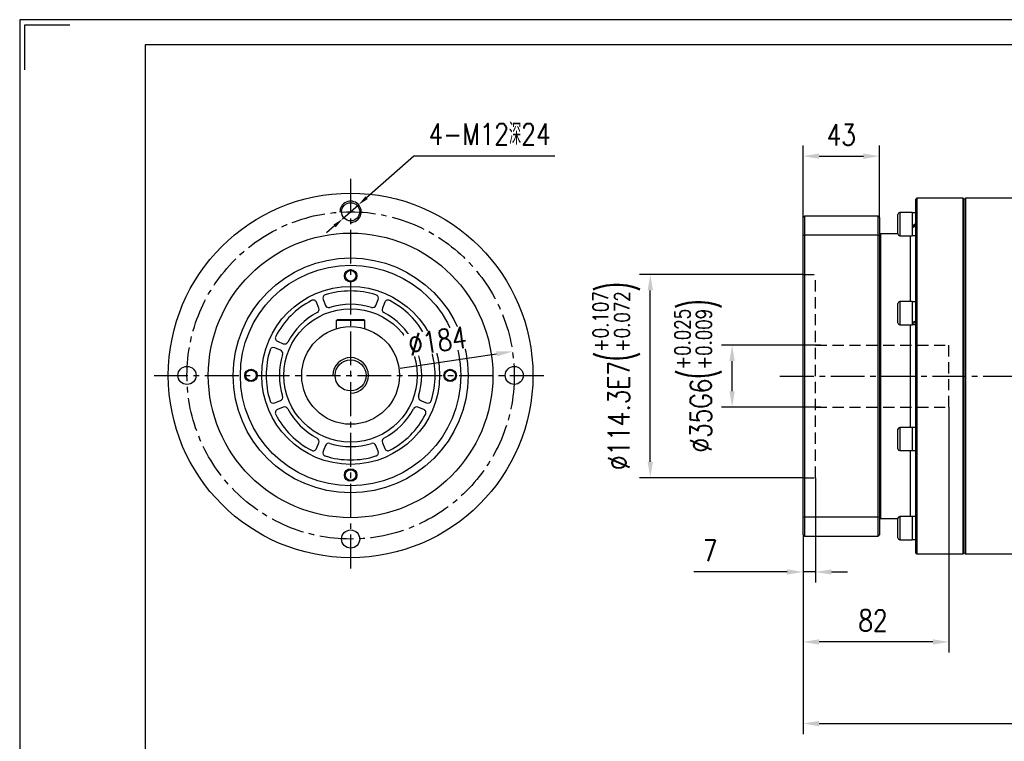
# Model space of a CAD drawing. Header units: millimetres. Extents: x 2126 to 3311, y 267 to 1104.
# Tile 5 of 6: x 2126 to 2680, y 698 to 1104. Entities that reach past the tile are written whole.
import ezdxf

# ---------------------------------------------------------------- set-up
doc = ezdxf.new("R2010")
doc.units = ezdxf.units.MM
doc.linetypes.add('CENTER2', pattern=[28.575, 19.05, -3.175, 3.175, -3.175])
doc.linetypes.add('DASHED2', pattern=[9.525, 6.35, -3.175])
for name, color, linetype in [('1轮廓实线层', 7, 'Continuous'), ('2细线层', 4, 'Continuous'), ('3中心线层', 1, 'CENTER2'), ('4虚线层', 6, 'DASHED2'), ('7标注层', 4, 'Continuous'), ('图框_外框线', 7, 'Continuous')]:
    doc.layers.add(name, color=color, linetype=linetype)
doc.styles.add('TH_GBDIM', font='romans.shx', dxfattribs={"width": 0.8, "bigfont": 'gbcbig.shx'})
doc.dimstyles.new('TH_GBDIM', dxfattribs={"dimscale": 6, "dimtxt": 4.5, "dimasz": 3, "dimexe": 2, "dimexo": 0, "dimgap": 1.5, "dimtad": 1, "dimdec": 1, "dimdsep": 46, "dimtxsty": 'TH_GBDIM', "dimcen": 2.5, "dimclrd": 130, "dimclre": 130, "dimclrt": 3, "dimadec": 0, "dimazin": 0, "dimtfac": 0.714286, "dimtdec": 1, "dimtmove": 0, "dimatfit": 3, "dimfxl": 1, "dimtzin": 0, "dimlwd": -1, "dimlwe": -1, "dimarcsym": 0})

# ---------------------------------------------------------------- blocks, each defined once
blk = doc.blocks.new('*D24')
at = {"layer": '7标注层', "color": 130}
for p, q in [((2573.81, 846.66), (2573.81, 787.69)), ((2566.81, 814.61), (2566.81, 787.69)), ((2557.81, 793.69), (2505.41, 793.69)), ((2573.81, 793.69), (2566.81, 793.69)), ((2582.81, 793.69), (2591.81, 793.69))]:
    blk.add_line(p, q, dxfattribs=at)
for points in [[(2557.81, 792.19), (2557.81, 795.19), (2566.81, 793.69)], [(2582.81, 795.19), (2582.81, 792.19), (2573.81, 793.69)]]:
    blk.add_solid(points, dxfattribs=at)
at = {"layer": 'Defpoints', "color": 0}
for p in [(2573.81, 846.66), (2566.81, 814.61), (2566.81, 793.69)]:
    blk.add_point(p, dxfattribs=at)
at = {"layer": '7标注层', "color": 3, "insert": (2514.61, 805.69), "char_height": 12, "attachment_point": 5, "style": 'TH_GBDIM'}
blk.add_mtext('7', dxfattribs=at)
blk = doc.blocks.new('*D25')
at = {"layer": '7标注层', "color": 130}
for p, q in [((2566.81, 960.96), (2474.94, 960.96)), ((2480.94, 855.66), (2480.94, 951.96)), ((2566.81, 846.66), (2474.94, 846.66))]:
    blk.add_line(p, q, dxfattribs=at)
for points in [[(2482.44, 951.96), (2479.44, 951.96), (2480.94, 960.96)], [(2479.44, 855.66), (2482.44, 855.66), (2480.94, 846.66)]]:
    blk.add_solid(points, dxfattribs=at)
at = {"layer": 'Defpoints', "color": 0}
for p in [(2480.94, 960.96), (2566.81, 960.96), (2566.81, 846.66)]:
    blk.add_point(p, dxfattribs=at)
at = {"layer": '7标注层', "color": 3, "insert": (2461.87, 903.81), "char_height": 12, "attachment_point": 5, "rotation": 90, "style": 'TH_GBDIM'}
blk.add_mtext('{%%c114.3}{}{E7\\H0.7143x;{\\H2x;\\W0.5;(}\\S+0.107^ +0.072;{\\H2x;\\W0.5;)}}', dxfattribs=at)
blk = doc.blocks.new('*D26')
at = {"layer": '7标注层', "color": 130}
for p, q in [((2576.81, 921.31), (2520.96, 921.31)), ((2526.96, 895.31), (2526.96, 912.31)), ((2576.81, 886.31), (2520.96, 886.31))]:
    blk.add_line(p, q, dxfattribs=at)
for points in [[(2528.46, 912.31), (2525.46, 912.31), (2526.96, 921.31)], [(2525.46, 895.31), (2528.46, 895.31), (2526.96, 886.31)]]:
    blk.add_solid(points, dxfattribs=at)
at = {"layer": 'Defpoints', "color": 0}
for p in [(2526.96, 921.31), (2576.81, 921.31), (2576.81, 886.31)]:
    blk.add_point(p, dxfattribs=at)
at = {"layer": '7标注层', "color": 3, "insert": (2507.9, 903.81), "char_height": 12, "attachment_point": 5, "rotation": 90, "style": 'TH_GBDIM'}
blk.add_mtext('{%%c35}{}{G6\\H0.7143x;{\\H2x;\\W0.5;(}\\S+0.025^ +0.009;{\\H2x;\\W0.5;)}}', dxfattribs=at)
blk = doc.blocks.new('*D27')
at = {"layer": '7标注层', "color": 130}
for p, q in [((2648.81, 886.31), (2648.81, 748.35)), ((2566.81, 814.61), (2566.81, 748.35)), ((2639.81, 754.35), (2575.81, 754.35))]:
    blk.add_line(p, q, dxfattribs=at)
for points in [[(2575.81, 755.85), (2575.81, 752.85), (2566.81, 754.35)], [(2639.81, 752.85), (2639.81, 755.85), (2648.81, 754.35)]]:
    blk.add_solid(points, dxfattribs=at)
at = {"layer": 'Defpoints', "color": 0}
for p in [(2648.81, 886.31), (2566.81, 814.61), (2566.81, 754.35)]:
    blk.add_point(p, dxfattribs=at)
at = {"layer": '7标注层', "color": 3, "insert": (2606.14, 766.35), "char_height": 12, "attachment_point": 5, "style": 'TH_GBDIM'}
blk.add_mtext('82', dxfattribs=at)
blk = doc.blocks.new('*D28')
at = {"layer": '7标注层', "color": 130}
for p, q in [((2848.81, 877.81), (2848.81, 702.44)), ((2566.81, 814.61), (2566.81, 702.44)), ((2575.81, 708.44), (2839.81, 708.44))]:
    blk.add_line(p, q, dxfattribs=at)
for points in [[(2575.81, 709.94), (2575.81, 706.94), (2566.81, 708.44)], [(2839.81, 706.94), (2839.81, 709.94), (2848.81, 708.44)]]:
    blk.add_solid(points, dxfattribs=at)
at = {"layer": 'Defpoints', "color": 0}
for p in [(2848.81, 877.81), (2566.81, 814.61), (2848.81, 708.44)]:
    blk.add_point(p, dxfattribs=at)
at = {"layer": '7标注层', "color": 3, "insert": (2702.74, 720.44), "char_height": 12, "attachment_point": 5, "style": 'TH_GBDIM'}
blk.add_mtext('282', dxfattribs=at)
blk = doc.blocks.new('*D29')
at = {"layer": '7标注层', "color": 130}
for p, q in [((2347.91, 1027.48), (2321.44, 1004.15)), ((2427.18, 1027.48), (2347.91, 1027.48)), ((2307.94, 992.24), (2316.94, 1000.18)), ((2303.44, 988.27), (2298.94, 984.31))]:
    blk.add_line(p, q, dxfattribs=at)
for points in [[(2320.78, 1004.9), (2322.1, 1003.4), (2316.94, 1000.18)], [(2304.1, 987.52), (2302.78, 989.02), (2307.94, 992.24)]]:
    blk.add_solid(points, dxfattribs=at)
at = {"layer": 'Defpoints', "color": 0}
for p in [(2316.94, 1000.18), (2307.94, 992.24)]:
    blk.add_point(p, dxfattribs=at)
at = {"layer": '7标注层', "color": 3, "insert": (2390.54, 1039.94), "char_height": 12, "attachment_point": 5, "style": 'TH_GBDIM'}
blk.add_mtext('{4-M12深24}{}{}', dxfattribs=at)
blk = doc.blocks.new('*D30')
at = {"layer": '7标注层', "color": 130}
for p, q in [((2566.81, 993.01), (2566.81, 1033.48)), ((2609.81, 993.01), (2609.81, 1033.48)), ((2575.81, 1027.48), (2600.81, 1027.48))]:
    blk.add_line(p, q, dxfattribs=at)
for points in [[(2575.81, 1028.98), (2575.81, 1025.98), (2566.81, 1027.48)], [(2600.81, 1025.98), (2600.81, 1028.98), (2609.81, 1027.48)]]:
    blk.add_solid(points, dxfattribs=at)
at = {"layer": 'Defpoints', "color": 0}
for p in [(2609.81, 1027.48), (2566.81, 993.01), (2609.81, 993.01)]:
    blk.add_point(p, dxfattribs=at)
at = {"layer": '7标注层', "color": 3, "insert": (2588.31, 1039.48), "char_height": 12, "attachment_point": 5, "style": 'TH_GBDIM'}
blk.add_mtext('43', dxfattribs=at)
blk = doc.blocks.new('*D32')
at = {"layer": '7标注层', "color": 130}
blk.add_line((2340.31, 908.33), (2394.55, 916.35), dxfattribs=at)
blk.add_solid([(2394.77, 914.87), (2394.33, 917.84), (2403.45, 917.67)], dxfattribs=at)
at = {"layer": 'Defpoints', "color": 0}
for p in [(2403.45, 917.67), (2221.43, 890.75)]:
    blk.add_point(p, dxfattribs=at)
at = {"layer": '7标注层', "color": 3, "insert": (2361.22, 923.56), "char_height": 12, "attachment_point": 5, "rotation": 8.4122, "style": 'TH_GBDIM'}
blk.add_mtext('∅184', dxfattribs=at)

msp = doc.modelspace()

# ---------------------------------------------------------------- linework, layer by layer
at = {"layer": '1轮廓实线层', "linetype": 'Continuous', "lineweight": 30}
for p, q in [((2630.81, 1003.81), (2630.31, 1003.31)), ((2630.31, 804.31), (2630.31, 1003.31)), ((2656.81, 1003.81), (2630.81, 1003.81)), ((2630.81, 1003.81), (2630.81, 803.81)), ((2657.31, 1003.31), (2656.81, 1003.81)), ((2656.81, 903.81), (2656.81, 1003.81)), ((2658.11, 1003.81), (2657.31, 1003.01)), ((2657.31, 1003.31), (2657.31, 903.81)), ((2718.81, 1003.81), (2658.11, 1003.81)), ((2658.11, 1003.81), (2658.11, 903.81)), ((2566.81, 993.01), (2567.61, 993.81)), ((2566.81, 982.88), (2566.81, 993.01)), ((2567.61, 993.81), (2567.61, 983.18)), ((2609.01, 993.81), (2567.61, 993.81)), ((2609.01, 983.18), (2609.01, 993.81)), ((2609.81, 993.01), (2609.01, 993.81)), ((2609.81, 993.01), (2609.81, 982.88)), ((2620.21, 983.77), (2620.21, 994.77)), ((2628.21, 995.77), (2621.21, 995.77)), ((2621.21, 995.77), (2621.21, 982.77)), ((2628.21, 995.77), (2628.21, 982.77)), ((2630.31, 995.71), (2628.21, 995.71)), ((2566.81, 982.88), (2567.61, 983.18)), ((2566.81, 824.74), (2566.81, 982.88)), ((2567.61, 983.18), (2567.61, 824.44)), ((2567.61, 983.18), (2609.01, 983.18)), ((2609.01, 824.44), (2609.01, 983.18)), ((2609.01, 983.18), (2609.81, 982.88)), ((2610.31, 983.81), (2609.81, 983.31)), ((2609.81, 982.88), (2609.81, 824.74)), ((2620.21, 983.81), (2610.31, 983.81)), ((2610.31, 983.81), (2610.31, 823.81)), ((2621.21, 982.77), (2628.21, 982.77)), ((2627.31, 945.71), (2627.31, 982.77)), ((2628.21, 982.83), (2630.31, 982.83)), ((2296.94, 946.85), (2298.29, 943.6)), ((2326.59, 943.6), (2327.94, 946.85)), ((2294.59, 942.07), (2293.25, 945.32)), ((2331.63, 945.32), (2330.29, 942.07)), ((2620.21, 943.1), (2620.21, 944.71)), ((2620.21, 933.71), (2620.21, 943.1)), ((2628.21, 945.71), (2621.21, 945.71)), ((2621.21, 945.71), (2621.21, 943.81)), ((2621.21, 943.81), (2621.21, 932.71)), ((2628.21, 945.71), (2628.21, 943.81)), ((2630.31, 945.65), (2628.21, 945.65)), ((2628.21, 943.81), (2628.21, 932.71)), ((2305.04, 935.71), (2304.44, 935.11)), ((2305.04, 935.71), (2319.84, 935.71)), ((2319.84, 935.71), (2320.44, 935.11)), ((2320.44, 935.11), (2304.44, 935.11)), ((2304.44, 930.52), (2304.44, 935.11)), ((2320.44, 930.52), (2320.44, 935.11)), ((2621.21, 932.71), (2628.21, 932.71)), ((2627.31, 874.91), (2627.31, 932.71)), ((2628.21, 932.77), (2630.31, 932.77)), ((2273.05, 918.36), (2269.8, 919.71)), ((2271.33, 923.4), (2274.58, 922.06)), ((2350.3, 922.06), (2353.55, 923.4)), ((2355.08, 919.71), (2351.83, 918.36)), ((2656.81, 803.81), (2656.81, 903.81)), ((2657.31, 903.81), (2657.31, 804.31)), ((2658.11, 903.81), (2658.11, 803.81)), ((2269.8, 888.71), (2273.05, 890.06)), ((2274.58, 886.36), (2271.33, 885.02)), ((2353.55, 885.02), (2350.3, 886.36)), ((2351.83, 890.06), (2355.08, 888.71)), ((2628.21, 874.91), (2621.21, 874.91)), ((2621.21, 874.91), (2621.21, 868.41)), ((2628.21, 874.91), (2628.21, 868.41)), ((2630.31, 874.85), (2628.21, 874.85)), ((2620.21, 868.41), (2620.21, 873.91)), ((2293.25, 863.1), (2294.59, 866.35)), ((2298.29, 864.82), (2296.94, 861.57)), ((2327.94, 861.57), (2326.59, 864.82)), ((2330.29, 866.35), (2331.63, 863.1)), ((2620.21, 862.91), (2620.21, 868.41)), ((2621.21, 868.41), (2621.21, 861.91)), ((2628.21, 868.41), (2628.21, 861.91)), ((2621.21, 861.91), (2628.21, 861.91)), ((2627.31, 824.85), (2627.31, 861.91)), ((2628.21, 861.97), (2629.59, 861.97)), ((2566.81, 814.61), (2566.81, 824.74)), ((2566.81, 824.74), (2567.61, 824.44)), ((2567.61, 824.44), (2567.61, 813.81)), ((2609.01, 824.44), (2567.61, 824.44)), ((2609.01, 824.44), (2609.81, 824.74)), ((2609.01, 813.81), (2609.01, 824.44)), ((2609.81, 824.74), (2609.81, 814.61)), ((2609.81, 824.31), (2610.31, 823.81)), ((2610.31, 823.81), (2620.21, 823.81)), ((2620.21, 814.46), (2620.21, 823.85)), ((2628.21, 824.85), (2621.21, 824.85)), ((2621.21, 824.85), (2621.21, 813.76)), ((2628.21, 824.85), (2628.21, 813.76)), ((2630.31, 824.79), (2628.21, 824.79)), ((2567.61, 813.81), (2566.81, 814.61)), ((2609.01, 813.81), (2609.81, 814.61)), ((2620.21, 812.85), (2620.21, 814.46)), ((2567.61, 813.81), (2609.01, 813.81)), ((2621.21, 813.76), (2621.21, 811.85)), ((2621.21, 811.85), (2628.21, 811.85)), ((2628.21, 813.76), (2628.21, 811.85)), ((2628.21, 811.91), (2630.31, 811.91)), ((2630.31, 804.31), (2630.81, 803.81)), ((2630.81, 803.81), (2656.81, 803.81)), ((2656.81, 803.81), (2657.31, 804.31)), ((2657.31, 804.61), (2658.11, 803.81)), ((2658.11, 803.81), (2718.81, 803.81))]:
    msp.add_line(p, q, dxfattribs=at)
for centre, radius in [((2312.44, 904.21), 102.5), ((2312.44, 996.21), 5.1), ((2312.44, 904.21), 80), ((2312.44, 904.21), 66.05), ((2312.44, 904.21), 62), ((2312.44, 960.21), 3.5), ((2312.44, 960.21), 3), ((2312.44, 904.21), 50), ((2312.44, 904.21), 37.5), ((2220.44, 904.21), 5.1), ((2404.44, 904.21), 5.1), ((2256.44, 904.21), 3.5), ((2256.44, 904.21), 3), ((2368.44, 904.21), 3.5), ((2368.44, 904.21), 3), ((2312.44, 848.21), 3.5), ((2312.44, 848.21), 3), ((2312.44, 812.21), 5.1)]:
    msp.add_circle(centre, radius, dxfattribs=at)
at = {"layer": '1轮廓实线层'}
for radius in [27.5, 8.75]:
    msp.add_circle((2312.44, 904.21), radius, dxfattribs=at)
at = {"layer": '1轮廓实线层', "linetype": 'Continuous', "lineweight": 30}
for centre, radius, start, end in [((2621.21, 994.77), 1, 90, 180), ((2621.21, 983.77), 1, 180, 270), ((2298.79, 947.62), 2, 107.4565, 202.5), ((2312.44, 904.21), 47.5, 72.5435, 107.4565), ((2326.09, 947.62), 2, 337.5, 72.5435), ((2312.44, 904.21), 47.5, 117.5435, 152.4565), ((2291.4, 944.55), 2, 22.5, 117.5435), ((2292.75, 941.31), 2, 297.965, 22.5), ((2300.14, 944.37), 2, 202.5, 287.035), ((2312.44, 904.21), 40, 72.965, 107.035), ((2324.74, 944.37), 2, 252.965, 337.5), ((2332.14, 941.31), 2, 157.5, 242.035), ((2333.48, 944.55), 2, 62.4565, 157.5), ((2312.44, 904.21), 47.5, 27.5435, 62.4565), ((2621.21, 944.71), 1, 90, 180), ((2312.44, 904.21), 40, 117.965, 152.035), ((2312.44, 904.21), 40, 27.965, 62.035), ((2621.21, 933.71), 1, 180, 270), ((2272.1, 925.25), 2, 152.4565, 247.5), ((2352.78, 925.25), 2, 292.5, 27.5435), ((2269.04, 917.86), 2, 67.5, 162.5435), ((2275.35, 923.91), 2, 247.5, 332.035), ((2349.54, 923.91), 2, 207.965, 292.5), ((2355.85, 917.86), 2, 17.4565, 112.5), ((2312.44, 904.21), 47.5, 162.5435, 197.4565), ((2312.44, 904.21), 40, 162.965, 197.035), ((2272.28, 916.51), 2, 342.965, 67.5), ((2352.6, 916.51), 2, 112.5, 197.035), ((2312.44, 904.21), 40, 342.965, 17.035), ((2312.44, 904.21), 47.5, 342.5435, 17.4565), ((2272.28, 891.91), 2, 292.5, 17.035), ((2352.6, 891.91), 2, 162.965, 247.5), ((2269.04, 890.56), 2, 197.4565, 292.5), ((2275.35, 884.52), 2, 27.965, 112.5), ((2349.54, 884.52), 2, 67.5, 152.035), ((2355.85, 890.56), 2, 247.5, 342.5435), ((2272.1, 883.17), 2, 112.5, 207.5435), ((2312.44, 904.21), 47.5, 207.5435, 242.4565), ((2312.44, 904.21), 40, 207.965, 242.035), ((2312.44, 904.21), 40, 297.965, 332.035), ((2312.44, 904.21), 47.5, 297.5435, 332.4565), ((2352.78, 883.17), 2, 332.4565, 67.5), ((2621.21, 873.91), 1, 90, 180), ((2292.75, 867.11), 2, 337.5, 62.035), ((2300.14, 864.05), 2, 72.965, 157.5), ((2312.44, 904.21), 40, 252.965, 287.035), ((2324.74, 864.05), 2, 22.5, 107.035), ((2332.14, 867.11), 2, 117.965, 202.5), ((2291.4, 863.87), 2, 242.4565, 337.5), ((2298.79, 860.81), 2, 157.5, 252.5435), ((2312.44, 904.21), 47.5, 252.5435, 287.4565), ((2326.09, 860.81), 2, 287.4565, 22.5), ((2333.48, 863.87), 2, 202.5, 297.5435), ((2621.21, 862.91), 1, 180, 270), ((2621.21, 823.85), 1, 90, 180), ((2621.21, 812.85), 1, 180, 270)]:
    msp.add_arc(centre, radius, start, end, dxfattribs=at)
for centre, major_axis, ratio, start_param, end_param in [((2628.21, 989.27), (11.15, 6.41), 0.053484, 4.681638, 4.871035), ((2630.31, 989.27), (7.51, 4.32), 0.053484, 4.398507, 4.681638), ((2630.31, 989.27), (11.15, 6.41), 0.053484, 4.492241, 4.681638), ((2628.21, 939.21), (11, 4.76), 0.394807, 4.543208, 4.732605), ((2630.31, 939.21), (11, 4.76), 0.394807, 4.353812, 4.543208), ((2628.21, 868.41), (11.13, -1.17), 0.568689, 4.895777, 4.961697)]:
    msp.add_ellipse(centre, major_axis=major_axis, ratio=ratio, start_param=start_param, end_param=end_param, dxfattribs=at)
at = {"layer": '2细线层'}
for centre, radius, end in [((2312.44, 996.21), 6, 181.8687), ((2312.44, 904.21), 10, 180)]:
    msp.add_arc(centre, radius, 270, end, dxfattribs=at)
at = {"layer": '3中心线层'}
for p, q in [((2312.44, 1014.71), (2312.44, 793.71)), ((2201.94, 904.21), (2422.94, 904.21)), ((2553.81, 903.81), (2864.93, 903.81))]:
    msp.add_line(p, q, dxfattribs=at)
msp.add_circle((2312.44, 904.21), 92, dxfattribs=at)
at = {"layer": '4虚线层'}
for p, q in [((2566.81, 960.96), (2573.81, 960.96)), ((2573.81, 846.66), (2573.81, 960.96)), ((2573.81, 921.31), (2648.81, 921.31)), ((2648.81, 886.31), (2648.81, 921.31)), ((2573.81, 886.31), (2648.81, 886.31)), ((2566.81, 846.66), (2573.81, 846.66))]:
    msp.add_line(p, q, dxfattribs=at)
at = {"layer": '图框_外框线', "color": 3}
msp.add_lwpolyline([(2126.38, 266.53), (3311.01, 266.53), (3311.01, 1104.23), (2126.38, 1104.23)], close=True, dxfattribs=at)
msp.add_lwpolyline([(2129.2, 1076.03), (2129.2, 1101.41), (2154.58, 1101.41)], dxfattribs=at)
at = {"layer": '图框_外框线', "color": 3, "lineweight": 25}
msp.add_lwpolyline([(2196.89, 280.63), (3296.91, 280.63), (3296.91, 1090.13), (2196.89, 1090.13)], close=True, dxfattribs=at)

# ---------------------------------------------------------------- dimensions: what is measured, and where the dimension line sits
at = {"layer": '7标注层'}
dim = msp.add_diameter_dim_2p(p1=(2307.94, 992.24), p2=(2316.94, 1000.18), text='{4-M12深24}{}{}', dimstyle='TH_GBDIM', override={"dimtxt": 2, "dimasz": 1, "dimgap": 1, "dimtoh": 1, "dimcen": 0}, dxfattribs=at)
dim.commit()
dim.dimension.update_dxf_attribs({"geometry": '*D29', "text_midpoint": (2390.54, 1027.48), "dimtype": 163})
for base, p1, p2, picture, middle in [((2609.81, 1027.48), (2566.81, 993.01), (2609.81, 993.01), '*D30', (2588.31, 1027.48)), ((2566.81, 754.35), (2648.81, 886.31), (2566.81, 814.61), '*D27', (2606.14, 754.35)), ((2848.81, 708.44), (2566.81, 814.61), (2848.81, 877.81), '*D28', (2702.74, 708.44)), ((2566.81, 793.69), (2573.81, 846.66), (2566.81, 814.61), '*D24', (2514.61, 793.69))]:
    dim = msp.add_linear_dim(base=base, p1=p1, p2=p2, dimstyle='TH_GBDIM', override={"dimtxt": 2, "dimasz": 1.5, "dimexe": 1, "dimgap": 1}, dxfattribs=at)
    dim.commit()
    dim.dimension.update_dxf_attribs({"geometry": picture, "text_midpoint": middle, "dimtype": 160})
for base, p1, p2, text, picture, middle in [((2480.94, 960.96), (2566.81, 846.66), (2566.81, 960.96), '{%%c<>}{}{E7\\H0.7143x;{\\H2x;\\W0.5;(}\\S+0.107^ +0.072;{\\H2x;\\W0.5;)}}', '*D25', (2480.94, 903.81)), ((2526.96, 921.31), (2576.81, 886.31), (2576.81, 921.31), '{%%c<>}{}{G6\\H0.7143x;{\\H2x;\\W0.5;(}\\S+0.025^ +0.009;{\\H2x;\\W0.5;)}}', '*D26', (2526.96, 903.81))]:
    dim = msp.add_linear_dim(base=base, p1=p1, p2=p2, angle=90, text=text, dimstyle='TH_GBDIM', override={"dimtxt": 2, "dimasz": 1.5, "dimexe": 1, "dimgap": 1}, dxfattribs=at)
    dim.commit()
    dim.dimension.update_dxf_attribs({"geometry": picture, "text_midpoint": middle, "dimtype": 160})

# ---------------------------------------------------------------- next in the draw order: wipeouts: each hides what was drawn before it
msp.add_wipeout([(2344.26, 914.31), (2342.36, 927.14), (2376.78, 932.22), (2378.67, 919.4)]).dxf.layer = '1轮廓实线层'

# ---------------------------------------------------------------- next in the draw order: dimensions: what is measured, and where the dimension line sits
dim = msp.add_diameter_dim_2p(p1=(2221.43, 890.75), p2=(2403.45, 917.67), dimstyle='TH_GBDIM', override={"dimtxt": 2, "dimasz": 1.5, "dimexe": 1, "dimgap": 1}, dxfattribs=at)
dim.commit()
dim.dimension.update_dxf_attribs({"geometry": '*D32', "text_midpoint": (2362.98, 911.68), "dimtype": 163})

doc.saveas('drawing.dxf')
